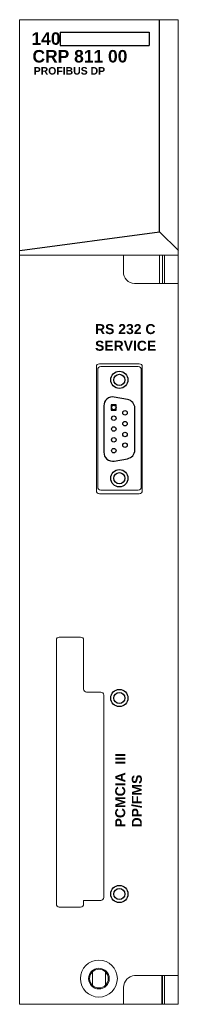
# Model space of a CAD drawing. Extents: x 10.13 to 11.72, y 3.2 to 13.05.
import ezdxf

# ---------------------------------------------------------------- set-up
doc = ezdxf.new("R2010")
doc.units = 0
doc.header["$MEASUREMENT"] = 0
doc.layers.add('MODEL', color=4, linetype='Continuous')

msp = doc.modelspace()

# ---------------------------------------------------------------- linework, layer by layer
for p, q in [((11.537, 10.9299), (11.537, 13.0504)), ((10.5409, 12.9259), (11.4312, 12.9259)), ((10.5409, 12.9259), (10.5409, 12.7909)), ((11.4312, 12.9259), (11.4312, 12.7909)), ((10.5409, 12.7909), (11.4312, 12.7909)), ((10.1367, 10.7421), (11.537, 10.9299)), ((11.537, 10.9299), (11.7248, 10.7421)), ((11.2141, 9.2536), (11.0831, 9.2767)), ((10.9775, 9.188), (10.9775, 8.725)), ((11.2885, 8.7481), (11.2885, 9.1649)), ((11.0831, 8.6364), (11.2141, 8.6595))]:
    msp.add_line(p, q)
at = {"color": 4}
for p, q in [((11.0519, 9.1981), (11.0519, 9.1469)), ((11.1031, 9.1981), (11.0519, 9.1981)), ((11.1031, 9.1469), (11.1031, 9.1981)), ((11.0519, 9.1469), (11.1031, 9.1469))]:
    msp.add_line(p, q, dxfattribs=at)
at = {"linetype": 'Continuous', "lineweight": 0}
for points in [[(10.9331, 8.3093), (11.3331, 8.3093, 0.414214), (11.3631, 8.3393), (11.3631, 9.5793, 0.414214), (11.3331, 9.6093), (10.9331, 9.6093, 0.414214), (10.9031, 9.5793), (10.9031, 8.3393, 0.414214)], [(10.9462, 8.3461), (11.3232, 8.3461, 0.414214), (11.3532, 8.3761), (11.3532, 9.5511, 0.414214), (11.3232, 9.5811), (10.9462, 9.5811, 0.414214), (10.9162, 9.5511), (10.9162, 8.3761, 0.414214)]]:
    msp.add_lwpolyline(points, format="xyb", close=True, dxfattribs=at)
msp.add_lwpolyline([(10.7752, 4.2418), (10.9468, 4.2418, 0.414214), (10.9768, 4.2718), (10.9768, 6.2957, 0.414214), (10.9468, 6.3257), (10.8048, 6.3257, -0.414214), (10.7748, 6.3557), (10.7748, 6.8457, 0.414214), (10.7448, 6.8757), (10.5318, 6.8757, 0.414214), (10.5018, 6.8457), (10.5018, 4.2057, 0.414214), (10.5318, 4.1757), (10.745, 4.1757, 0.412493), (10.775, 4.2055), (10.7752, 4.2418)], format="xyb", dxfattribs=at)
for centre, radius in [((11.1335, 9.4485), 0.086), ((11.1335, 9.4485), 0.056), ((11.0775, 9.1725), 0.0225), ((11.0775, 9.0645), 0.0225), ((11.1895, 9.1185), 0.0225), ((11.0775, 8.9565), 0.0225), ((11.1895, 9.0105), 0.0225), ((11.0775, 8.8485), 0.0225), ((11.1895, 8.9025), 0.0225), ((11.1895, 8.7945), 0.0225), ((11.0775, 8.7405), 0.0225), ((11.1335, 8.4645), 0.086), ((11.1335, 8.4645), 0.056), ((11.1335, 6.2665), 0.086), ((11.1335, 6.2665), 0.056), ((11.1335, 4.3065), 0.086), ((11.1335, 4.3065), 0.056)]:
    msp.add_circle(centre, radius)
for centre, start, end in [((11.0675, 9.188), 80, 180), ((11.1985, 9.1649), 0, 80), ((11.0675, 8.725), 180, 280), ((11.1985, 8.7481), 280, 0)]:
    msp.add_arc(centre, 0.09, start, end)
at = {"layer": 'MODEL', "color": 7, "lineweight": 0}
for p, q in [((11.7229, 3.2035), (11.7229, 13.0501)), ((10.1341, 10.6965), (11.7229, 10.6965)), ((11.1736, 10.6965), (11.1736, 10.529)), ((11.5358, 10.6965), (11.5358, 10.4108)), ((11.5654, 10.6965), (11.5654, 10.4108)), ((11.5851, 10.6965), (11.5851, 10.4108)), ((11.2839, 10.411), (11.7229, 10.411)), ((10.863, 3.5274), (10.863, 3.3937)), ((10.9943, 3.3941), (10.9943, 3.5271)), ((11.2862, 3.4905), (11.7229, 3.4905)), ((11.5599, 3.2035), (11.5599, 3.4905)), ((11.5654, 3.2035), (11.5654, 3.4905)), ((11.5851, 3.2035), (11.5851, 3.4905)), ((11.1758, 3.2051), (11.1758, 3.3726))]:
    msp.add_line(p, q, dxfattribs=at)
msp.add_lwpolyline([(11.7229, 13.0501), (10.1341, 13.0501), (10.1341, 3.2035), (11.7229, 3.2035)], dxfattribs=at)
for radius in [0.1851, 0.1034, 0.0934]:
    msp.add_circle((10.9285, 3.4606), radius, dxfattribs=at)
for points in [[(11.1736, 10.529), (11.1736, 10.4661), (11.2221, 10.415), (11.2839, 10.411)], [(11.1758, 3.3726), (11.1758, 3.4354), (11.2244, 3.4865), (11.2862, 3.4905)]]:
    msp.add_open_spline(points, degree=3, dxfattribs=at)

# ---------------------------------------------------------------- texts
at = {"attachment_point": 1}
for s, insert, char_height, width in [('{\\fArial|b1|i0|c0|p34;140}', (10.2527, 12.9239), 0.125, 0.2823), ('{\\fArial|b1|i0|c0|p34;CRP 811 00}', (10.2626, 12.7472), 0.125, 1.125), ('{\\fArial|b1|i0|c0|p34;PROFIBUS DP}', (10.2746, 12.5764), 0.075, 1.0528), ('{\\fArial|b1|i0|c0|p34;RS 232 C\\PSERVICE}', (10.8897, 10.0062), 0.1, 0.6239)]:
    msp.add_mtext(s, dxfattribs=dict(at, insert=insert, char_height=char_height, width=width))
at = {"insert": (11.092, 4.9725), "char_height": 0.1, "width": 2, "attachment_point": 1, "rotation": 90}
msp.add_mtext('{\\fArial|b1|i0|c0|p34;PCMCIA  III\\PDP/FMS}', dxfattribs=at)

doc.saveas('drawing.dxf')
